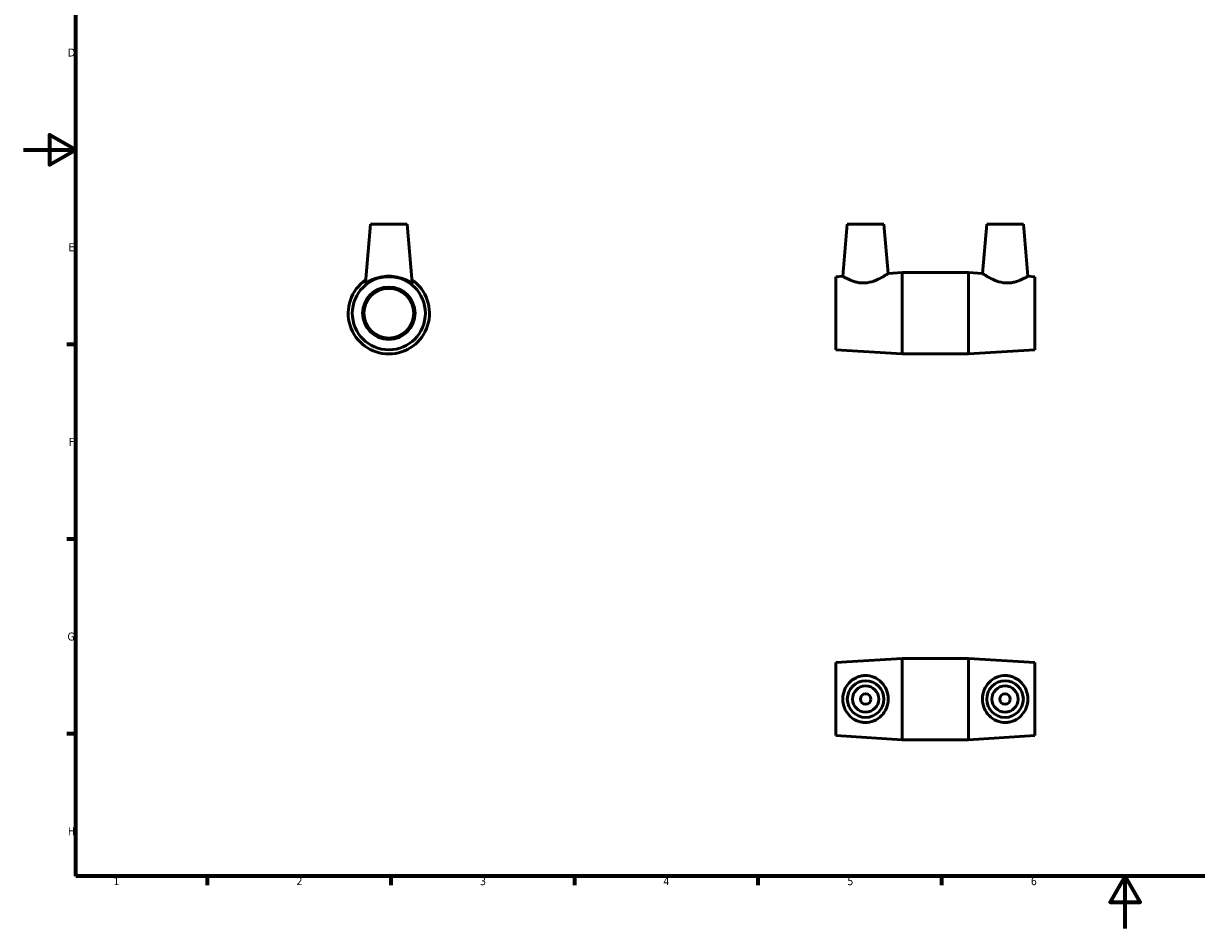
# Model space of a CAD drawing. Header units: millimetres. Extents: x 0 to 895, y 0 to 690.
# Tile 1 of 3: x 0 to 448, y 0 to 345. Entities that reach past the tile are written whole.
import ezdxf

# ---------------------------------------------------------------- set-up
doc = ezdxf.new("R2010")
doc.units = ezdxf.units.MM
doc.layers.add('Border (ANSI)', color=7, linetype='Continuous', lineweight=70)
doc.layers.add('Visible (ANSI)', color=7, linetype='Continuous', lineweight=50)
doc.styles.add('Note Text (ANSI)', font='tahoma.ttf')

# ---------------------------------------------------------------- blocks, each defined once
blk = doc.blocks.new('Borders Default Border')
at = {"layer": 'Border (ANSI)'}
for p, q in [((20, 222.75), (16.55, 222.75)), ((20, 148.5), (16.55, 148.5)), ((20, 74.25), (16.55, 74.25)), ((70.08, 20), (70.08, 16.55)), ((140.17, 20), (140.17, 16.55)), ((210.25, 20), (210.25, 16.55)), ((280.33, 20), (280.33, 16.55)), ((350.42, 20), (350.42, 16.55))]:
    blk.add_line(p, q, dxfattribs=at)
at = {"layer": 'Border (ANSI)', "flags": 128}
for points in [[(20, 20), (20, 574), (821, 574), (821, 20), (20, 20)], [(0, 297), (20, 297), (10, 302.77), (10, 291.23), (20, 297)], [(420.5, 0), (420.5, 20), (414.73, 10), (426.27, 10), (420.5, 20)]]:
    blk.add_lwpolyline(points, dxfattribs=at)
at = {"layer": 'Border (ANSI)', "color": 230, "true_color": 0xff0080, "char_height": 3.05, "attachment_point": 7, "style": 'Note Text (ANSI)'}
for s, insert in [('D', (16.96, 332.6)), ('E', (17.21, 258.35)), ('F', (17.29, 184.1)), ('G', (16.81, 109.79)), ('H', (16.97, 35.6)), ('1', (34.35, 16.55)), ('2', (104.2, 16.55)), ('3', (174.26, 16.49)), ('4', (244.23, 16.55)), ('5', (314.48, 16.49)), ('6', (384.49, 16.49))]:
    blk.add_mtext(s, dxfattribs=dict(at, insert=insert))

msp = doc.modelspace()

# ---------------------------------------------------------------- linework, layer by layer
at = {"layer": 'Visible (ANSI)'}
for p, q in [((132.459, 268.677), (130.498, 246.264)), ((146.459, 268.677), (132.459, 268.677)), ((146.459, 268.677), (148.419, 246.264)), ((314.431, 268.677), (312.691, 248.79)), ((314.431, 268.677), (328.431, 268.677)), ((328.431, 268.677), (330.078, 249.854)), ((367.631, 268.677), (365.984, 249.854)), ((381.631, 268.677), (367.631, 268.677)), ((381.631, 268.677), (383.371, 248.79)), ((310.031, 248.627), (312.691, 248.79)), ((310.031, 220.727), (310.031, 248.627)), ((330.078, 249.854), (335.365, 250.177)), ((335.365, 219.177), (335.365, 250.177)), ((335.365, 250.177), (360.698, 250.177)), ((360.698, 219.177), (360.698, 250.177)), ((365.984, 249.854), (360.698, 250.177)), ((386.031, 248.627), (383.371, 248.79)), ((386.031, 220.727), (386.031, 248.627)), ((310.031, 220.727), (335.365, 219.177)), ((386.031, 220.727), (360.698, 219.177)), ((335.365, 219.177), (360.698, 219.177)), ((310.031, 101.479), (335.365, 103.029)), ((335.365, 72.029), (335.365, 103.029)), ((335.365, 103.029), (360.698, 103.029)), ((360.698, 72.029), (360.698, 103.029)), ((386.031, 101.479), (360.698, 103.029)), ((310.031, 73.579), (310.031, 101.479)), ((386.031, 73.579), (386.031, 101.479)), ((310.031, 73.579), (335.365, 72.029)), ((335.365, 72.029), (360.698, 72.029)), ((386.031, 73.579), (360.698, 72.029))]:
    msp.add_line(p, q, dxfattribs=at)
for centre, radius in [((139.459, 234.677), 13.95), ((139.459, 234.677), 10), ((139.459, 234.677), 9.5), ((321.431, 87.529), 7), ((374.631, 87.529), 7), ((321.431, 87.529), 5), ((374.631, 87.529), 5), ((321.431, 87.529), 2), ((374.631, 87.529), 2)]:
    msp.add_circle(centre, radius, dxfattribs=at)
msp.add_arc((139.459, 234.677), 15.5, 124.87201, 55.12799, dxfattribs=at)
msp.add_open_spline([(130.503, 246.24), (130.499, 246.246), (130.497, 246.254), (130.498, 246.265)], degree=3, dxfattribs=at)
for points, knots in [([(148.419, 246.265), (148.42, 246.254), (148.418, 246.246), (148.393, 246.213), (148.316, 246.23), (148.045, 246.348), (147.851, 246.45), (147.12, 246.836), (146.421, 247.201), (144.863, 247.853), (143.888, 248.19), (141.741, 248.661), (140.569, 248.79), (138.349, 248.79), (137.176, 248.661), (135.029, 248.19), (134.054, 247.853), (132.496, 247.201), (131.798, 246.836), (131.066, 246.45), (130.872, 246.348), (130.601, 246.23), (130.524, 246.213), (130.503, 246.24)], [2.8044573, 2.8044573, 2.8044573, 2.8044573, 2.8417938, 2.8417938, 3.0084408, 3.0084408, 3.1750878, 3.1750878, 3.5083818, 3.5083818, 3.8413704, 3.8413704, 4.174359, 4.174359, 4.5073477, 4.5073477, 4.8403363, 4.8403363, 5.1736303, 5.1736303, 5.3402773, 5.3402773, 5.5069243, 5.5069243, 5.5069243, 5.5069243]), ([(321.058, 246.24), (320.503, 246.213), (319.938, 246.23), (318.83, 246.348), (318.286, 246.45), (316.739, 246.836), (315.82, 247.201), (314.378, 247.853), (313.749, 248.19), (312.905, 248.661), (312.691, 248.79), (312.691, 248.79)], [0, 0, 0, 0, 0.166647, 0.166647, 0.333294, 0.333294, 0.666588, 0.666588, 0.9995766, 0.9995766, 1.3325652, 1.3325652, 1.3325652, 1.3325652]), ([(330.078, 249.854), (330.078, 249.854), (329.844, 249.696), (328.938, 249.119), (328.268, 248.706), (326.722, 247.864), (325.725, 247.37), (323.499, 246.579), (322.264, 246.298), (321.058, 246.24)], [4.0860274, 4.0860274, 4.0860274, 4.0860274, 4.4338692, 4.4338692, 4.781711, 4.781711, 5.1443176, 5.1443176, 5.5069243, 5.5069243, 5.5069243, 5.5069243]), ([(375.005, 246.24), (373.798, 246.298), (372.564, 246.579), (370.337, 247.37), (369.34, 247.864), (367.795, 248.706), (367.124, 249.119), (366.218, 249.696), (365.984, 249.854), (365.984, 249.854)], [0, 0, 0, 0, 0.3626066, 0.3626066, 0.7252133, 0.7252133, 1.0730551, 1.0730551, 1.4208969, 1.4208969, 1.4208969, 1.4208969]), ([(383.371, 248.79), (383.371, 248.79), (383.158, 248.661), (382.314, 248.19), (381.684, 247.853), (380.242, 247.201), (379.323, 246.836), (377.776, 246.45), (377.233, 246.348), (376.124, 246.23), (375.559, 246.213), (375.005, 246.24)], [4.174359, 4.174359, 4.174359, 4.174359, 4.5073477, 4.5073477, 4.8403363, 4.8403363, 5.1736303, 5.1736303, 5.3402773, 5.3402773, 5.5069243, 5.5069243, 5.5069243, 5.5069243]), ([(321.058, 78.574), (320.503, 78.594), (319.938, 78.672), (318.83, 78.943), (318.286, 79.136), (316.739, 79.868), (315.82, 80.566), (314.378, 82.124), (313.749, 83.1), (312.905, 85.246), (312.691, 86.419), (312.691, 88.639), (312.905, 89.811), (313.749, 91.958), (314.378, 92.933), (315.82, 94.492), (316.739, 95.19), (318.286, 95.922), (318.83, 96.115), (319.938, 96.386), (320.503, 96.463), (322.264, 96.529), (323.499, 96.303), (325.725, 95.376), (326.722, 94.676), (328.268, 93.092), (328.938, 92.105), (329.844, 89.904), (330.078, 88.688), (330.078, 86.369), (329.844, 85.154), (328.938, 82.953), (328.268, 81.966), (326.722, 80.381), (325.725, 79.681), (323.499, 78.755), (322.264, 78.528), (321.058, 78.574)], [0, 0, 0, 0, 0.166647, 0.166647, 0.333294, 0.333294, 0.666588, 0.666588, 0.9995766, 0.9995766, 1.3325652, 1.3325652, 1.6655539, 1.6655539, 1.9985425, 1.9985425, 2.3318365, 2.3318365, 2.4984835, 2.4984835, 2.6651305, 2.6651305, 3.0277371, 3.0277371, 3.3903438, 3.3903438, 3.7381856, 3.7381856, 4.0860274, 4.0860274, 4.4338692, 4.4338692, 4.781711, 4.781711, 5.1443176, 5.1443176, 5.5069243, 5.5069243, 5.5069243, 5.5069243]), ([(375.005, 78.574), (373.798, 78.528), (372.564, 78.755), (370.337, 79.681), (369.34, 80.381), (367.795, 81.966), (367.124, 82.953), (366.218, 85.154), (365.984, 86.369), (365.984, 88.688), (366.218, 89.904), (367.124, 92.105), (367.795, 93.092), (369.34, 94.676), (370.337, 95.376), (372.564, 96.303), (373.798, 96.529), (375.559, 96.463), (376.124, 96.386), (377.233, 96.115), (377.776, 95.922), (379.323, 95.19), (380.242, 94.492), (381.684, 92.933), (382.314, 91.958), (383.158, 89.811), (383.371, 88.639), (383.371, 86.419), (383.158, 85.246), (382.314, 83.1), (381.684, 82.124), (380.242, 80.566), (379.323, 79.868), (377.776, 79.136), (377.233, 78.943), (376.124, 78.672), (375.559, 78.594), (375.005, 78.574)], [0, 0, 0, 0, 0.3626066, 0.3626066, 0.7252133, 0.7252133, 1.0730551, 1.0730551, 1.4208969, 1.4208969, 1.7687387, 1.7687387, 2.1165805, 2.1165805, 2.4791872, 2.4791872, 2.8417938, 2.8417938, 3.0084408, 3.0084408, 3.1750878, 3.1750878, 3.5083818, 3.5083818, 3.8413704, 3.8413704, 4.174359, 4.174359, 4.5073477, 4.5073477, 4.8403363, 4.8403363, 5.1736303, 5.1736303, 5.3402773, 5.3402773, 5.5069243, 5.5069243, 5.5069243, 5.5069243])]:
    msp.add_open_spline(points, degree=3, knots=knots, dxfattribs=at)

# ---------------------------------------------------------------- block references
msp.add_blockref('Borders Default Border', (0, 0))

doc.saveas('drawing.dxf')
